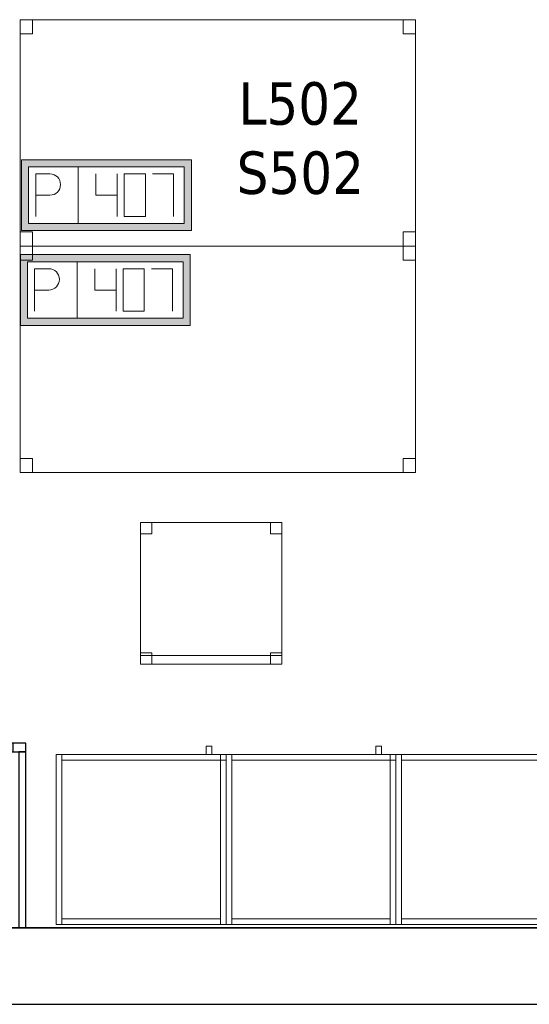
# Model space of a CAD drawing. Header units: metres. Extents: x 397.7 to 427.5, y 12.7 to 28.4.
# Tile 15 of 122: x 407.3 to 409.1, y 12.8 to 16.3. Entities that reach past the tile are written whole.
import ezdxf

# ---------------------------------------------------------------- set-up
doc = ezdxf.new("R2010")
doc.units = ezdxf.units.M
doc.layers.add('01_SUELOS', color=7, linetype='Continuous', lineweight=25, true_color=0x007f00)
for name, color, linetype, lineweight in [('02_MOBILIARIO', 7, 'Continuous', 18), ('A-DETL-____-MBND', 7, 'Continuous', 18), ('A-WALL-____-MCUT', 7, 'Continuous', 25), ('A-WALL-____-OTLN', 7, 'Continuous', 25), ('E-ELEC-FIXT-IDEN', 7, 'Continuous', 30)]:
    doc.layers.add(name, color=color, linetype=linetype, lineweight=lineweight)
doc.styles.add('Tahoma_3', font='tahoma.ttf', dxfattribs={"height": 0.15})

# ---------------------------------------------------------------- blocks, each defined once
blk = doc.blocks.new('Family - Mur P5-151247-08_ELEC_P5')
at = {"layer": 'A-WALL-____-MCUT', "color": 253, "true_color": 0xaaaaaa}
for p, q in [((25.4725, 0.27), (0.0535, 0.27)), ((0, 0), (25.4166, 0))]:
    blk.add_line(p, q, dxfattribs=at)
at = {"layer": 'A-WALL-____-OTLN', "color": 253, "true_color": 0xaaaaaa}
for p, q in [((25.4725, 0.27), (0.0535, 0.27)), ((0, 0), (25.4166, 0))]:
    blk.add_line(p, q, dxfattribs=at)
at = {"layer": 'A-WALL-____-OTLN', "color": 253, "lineweight": 18, "true_color": 0xaaaaaa}
blk.add_line((0, 0), (25.4166, 0), dxfattribs=at)
blk = doc.blocks.new('Family - Armai 60x60x60_P5-151291-08_ELEC_P5')
at = {"layer": 'A-DETL-____-MBND', "color": 253, "true_color": 0xaaaaaa}
for p, q in [((0.53, 0.6), (0.53, 0.63)), ((0.53, 0.63), (0.53, 0.6)), ((0.53, 0.63), (0.55, 0.63)), ((0.55, 0.63), (0.53, 0.63)), ((0.55, 0.63), (0.55, 0.6)), ((0.55, 0.63), (0.55, 0.6)), ((0, 0.6), (0.6, 0.6)), ((0.6, 0.6), (0, 0.6)), ((0, 0), (0, 0.6)), ((0, 0.6), (0, 0)), ((0, 0.6), (0.02, 0.6)), ((0.02, 0.6), (0, 0.6)), ((0, 0), (0, 0.6)), ((0, 0.6), (0, 0)), ((0, 0.6), (0.6, 0.6)), ((0.6, 0.6), (0, 0.6)), ((0, 0), (0, 0.6)), ((0, 0.6), (0, 0)), ((0.02, 0.6), (0.02, 0)), ((0.02, 0), (0.02, 0.6)), ((0.02, 0.58), (0.02, 0.6)), ((0.02, 0.6), (0.02, 0.58)), ((0.02, 0.6), (0.58, 0.6)), ((0.58, 0.6), (0.02, 0.6)), ((0.55, 0.6), (0.53, 0.6)), ((0.53, 0.6), (0.55, 0.6)), ((0.58, 0.6), (0.6, 0.6)), ((0.6, 0.6), (0.58, 0.6)), ((0.58, 0), (0.58, 0.6)), ((0.58, 0.6), (0.58, 0)), ((0.58, 0.58), (0.58, 0.6)), ((0.58, 0.6), (0.6, 0.6)), ((0.58, 0.58), (0.58, 0.6)), ((0.6, 0.6), (0.58, 0.6)), ((0.58, 0.6), (0.58, 0.58)), ((0.58, 0.6), (0.58, 0.58)), ((0.6, 0.6), (0.6, 0)), ((0.6, 0), (0.6, 0.6)), ((0.6, 0.58), (0.6, 0.6)), ((0.6, 0.6), (0.6, 0.58)), ((0.6, 0.6), (0.6, 0)), ((0.6, 0), (0.6, 0.6)), ((0.6, 0.6), (0.6, 0)), ((0.6, 0), (0.6, 0.6)), ((0.58, 0.58), (0.02, 0.58)), ((0.02, 0.58), (0.58, 0.58)), ((0.6, 0.58), (0.58, 0.58)), ((0.58, 0.58), (0.6, 0.58)), ((0.6, 0), (0, 0)), ((0, 0), (0.6, 0)), ((0.02, 0), (0, 0)), ((0.02, 0), (0, 0)), ((0.6, 0), (0, 0)), ((0, 0), (0.6, 0)), ((0.02, 0), (0.02, 0.02)), ((0.02, 0.02), (0.02, 0)), ((0.02, 0.02), (0.58, 0.02)), ((0.58, 0.02), (0.02, 0.02)), ((0.58, 0), (0.02, 0)), ((0.02, 0), (0.58, 0)), ((0.58, 0.02), (0.58, 0)), ((0.58, 0.02), (0.58, 0)), ((0.6, 0), (0.58, 0)), ((0.6, 0), (0.58, 0))]:
    blk.add_line(p, q, dxfattribs=at)
blk = doc.blocks.new('Family - Armai 60x60x60_P5-151338-08_ELEC_P5')
at = {"layer": 'A-DETL-____-MBND', "color": 253, "true_color": 0xaaaaaa}
for p, q in [((0.53, 0.6), (0.53, 0.63)), ((0.53, 0.63), (0.53, 0.6)), ((0.53, 0.63), (0.55, 0.63)), ((0.55, 0.63), (0.53, 0.63)), ((0.55, 0.63), (0.55, 0.6)), ((0.55, 0.63), (0.55, 0.6)), ((0, 0.6), (0.6, 0.6)), ((0.6, 0.6), (0, 0.6)), ((0, 0), (0, 0.6)), ((0, 0.6), (0, 0)), ((0, 0.6), (0.6, 0.6)), ((0.6, 0.6), (0, 0.6)), ((0, 0), (0, 0.6)), ((0, 0.6), (0, 0)), ((0, 0.6), (0.02, 0.6)), ((0.02, 0.6), (0, 0.6)), ((0, 0), (0, 0.6)), ((0, 0.6), (0, 0)), ((0.02, 0.58), (0.02, 0.6)), ((0.02, 0.6), (0.02, 0.58)), ((0.02, 0.6), (0.58, 0.6)), ((0.58, 0.6), (0.02, 0.6)), ((0.02, 0.6), (0.02, 0)), ((0.02, 0), (0.02, 0.6)), ((0.55, 0.6), (0.53, 0.6)), ((0.53, 0.6), (0.55, 0.6)), ((0.58, 0.6), (0.6, 0.6)), ((0.6, 0.6), (0.58, 0.6)), ((0.58, 0), (0.58, 0.6)), ((0.58, 0.6), (0.58, 0)), ((0.58, 0.6), (0.58, 0.58)), ((0.58, 0.6), (0.58, 0.58)), ((0.58, 0.58), (0.58, 0.6)), ((0.58, 0.6), (0.6, 0.6)), ((0.58, 0.58), (0.58, 0.6)), ((0.6, 0.6), (0.58, 0.6)), ((0.6, 0.6), (0.6, 0)), ((0.6, 0), (0.6, 0.6)), ((0.6, 0.6), (0.6, 0)), ((0.6, 0), (0.6, 0.6)), ((0.6, 0.6), (0.6, 0)), ((0.6, 0), (0.6, 0.6)), ((0.6, 0.58), (0.6, 0.6)), ((0.6, 0.6), (0.6, 0.58)), ((0.58, 0.58), (0.02, 0.58)), ((0.02, 0.58), (0.58, 0.58)), ((0.6, 0.58), (0.58, 0.58)), ((0.58, 0.58), (0.6, 0.58)), ((0.6, 0), (0, 0)), ((0, 0), (0.6, 0)), ((0.6, 0), (0, 0)), ((0, 0), (0.6, 0)), ((0.02, 0), (0, 0)), ((0.02, 0), (0, 0)), ((0.02, 0), (0.02, 0.02)), ((0.02, 0.02), (0.02, 0)), ((0.02, 0.02), (0.58, 0.02)), ((0.58, 0.02), (0.02, 0.02)), ((0.58, 0), (0.02, 0)), ((0.02, 0), (0.58, 0)), ((0.58, 0.02), (0.58, 0)), ((0.58, 0.02), (0.58, 0)), ((0.6, 0), (0.58, 0)), ((0.6, 0), (0.58, 0))]:
    blk.add_line(p, q, dxfattribs=at)
blk = doc.blocks.new('Family - Evans PA-151382-08_ELEC_P5')
at = {"layer": 'A-WALL-____-MCUT', "color": 253, "true_color": 0xaaaaaa}
for p, q in [((0.0453, 0.03), (0, 0.03)), ((0, 0.03), (0, 0)), ((0, 0), (0.0453, 0)), ((0.0453, 0), (0.0453, 0.03)), ((0.4872, 0.03), (0.4872, 0)), ((0.4878, 0.03), (0.4872, 0.03)), ((0.4872, 0), (0.4878, 0)), ((0.4878, 0), (0.4878, 0.03)), ((1.3105, 0.03), (1.3105, 0)), ((1.3123, 0.03), (1.3105, 0.03)), ((1.3105, 0), (1.3123, 0)), ((1.3123, 0), (1.3123, 0.03))]:
    blk.add_line(p, q, dxfattribs=at)
at = {"layer": 'A-WALL-____-OTLN', "color": 253, "true_color": 0xaaaaaa}
for p, q in [((1.3123, 0.03), (0, 0.03)), ((0, 0.03), (0, 0)), ((0, 0), (1.3123, 0)), ((0.0453, 0), (0.0453, 0.03)), ((0.4872, 0.03), (0.0453, 0.03)), ((0.0453, 0), (0.4872, 0)), ((0.4872, 0), (0.4872, 0.03)), ((0.4878, 0), (0.4878, 0.03)), ((1.3105, 0.03), (0.4878, 0.03)), ((0.4878, 0), (1.3105, 0)), ((1.3105, 0), (1.3105, 0.03)), ((1.3123, 0), (1.3123, 0.03))]:
    blk.add_line(p, q, dxfattribs=at)
at = {"layer": 'A-WALL-____-OTLN', "color": 253, "lineweight": 18, "true_color": 0xaaaaaa}
blk.add_line((0, 0), (1.3123, 0), dxfattribs=at)
blk = doc.blocks.new('Family - Armai 60x60x60_P5-151404-08_ELEC_P5')
at = {"layer": 'A-DETL-____-MBND', "color": 253, "true_color": 0xaaaaaa}
for p, q in [((0.53, 0.6), (0.53, 0.63)), ((0.53, 0.63), (0.53, 0.6)), ((0.53, 0.63), (0.55, 0.63)), ((0.55, 0.63), (0.53, 0.63)), ((0.55, 0.63), (0.55, 0.6)), ((0.55, 0.63), (0.55, 0.6)), ((0, 0.6), (0.6, 0.6)), ((0.6, 0.6), (0, 0.6)), ((0, 0), (0, 0.6)), ((0, 0.6), (0, 0)), ((0, 0.6), (0.6, 0.6)), ((0.6, 0.6), (0, 0.6)), ((0, 0), (0, 0.6)), ((0, 0.6), (0, 0)), ((0, 0.6), (0.02, 0.6)), ((0.02, 0.6), (0, 0.6)), ((0, 0), (0, 0.6)), ((0, 0.6), (0, 0)), ((0.02, 0.58), (0.02, 0.6)), ((0.02, 0.6), (0.02, 0.58)), ((0.02, 0.6), (0.58, 0.6)), ((0.58, 0.6), (0.02, 0.6)), ((0.02, 0.6), (0.02, 0)), ((0.02, 0), (0.02, 0.6)), ((0.55, 0.6), (0.53, 0.6)), ((0.53, 0.6), (0.55, 0.6)), ((0.58, 0.6), (0.6, 0.6)), ((0.6, 0.6), (0.58, 0.6)), ((0.58, 0), (0.58, 0.6)), ((0.58, 0.6), (0.58, 0)), ((0.58, 0.58), (0.58, 0.6)), ((0.58, 0.6), (0.6, 0.6)), ((0.58, 0.58), (0.58, 0.6)), ((0.6, 0.6), (0.58, 0.6)), ((0.58, 0.6), (0.58, 0.58)), ((0.58, 0.6), (0.58, 0.58)), ((0.6, 0.6), (0.6, 0)), ((0.6, 0), (0.6, 0.6)), ((0.6, 0.58), (0.6, 0.6)), ((0.6, 0.6), (0.6, 0.58)), ((0.6, 0.6), (0.6, 0)), ((0.6, 0), (0.6, 0.6)), ((0.6, 0.6), (0.6, 0)), ((0.6, 0), (0.6, 0.6)), ((0.58, 0.58), (0.02, 0.58)), ((0.02, 0.58), (0.58, 0.58)), ((0.6, 0.58), (0.58, 0.58)), ((0.58, 0.58), (0.6, 0.58)), ((0.6, 0), (0, 0)), ((0, 0), (0.6, 0)), ((0.6, 0), (0, 0)), ((0, 0), (0.6, 0)), ((0.02, 0), (0, 0)), ((0.02, 0), (0, 0)), ((0.02, 0), (0.02, 0.02)), ((0.02, 0.02), (0.02, 0)), ((0.02, 0.02), (0.58, 0.02)), ((0.58, 0.02), (0.02, 0.02)), ((0.58, 0), (0.02, 0)), ((0.02, 0), (0.58, 0)), ((0.58, 0.02), (0.58, 0)), ((0.58, 0.02), (0.58, 0)), ((0.6, 0), (0.58, 0)), ((0.6, 0), (0.58, 0))]:
    blk.add_line(p, q, dxfattribs=at)
blk = doc.blocks.new('Family - Taula 140X80_P5-151465-08_ELEC_P5')
at = {"layer": 'A-DETL-____-MBND', "color": 253, "true_color": 0xaaaaaa}
for p, q in [((0, 0.8001), (0.0437, 0.8001)), ((0, 0.7501), (0, 0.8001)), ((0.0437, 0.8001), (0, 0.8001)), ((0, 0.8001), (0, 0.7501)), ((0, 0.8001), (1.3973, 0.8001)), ((0, 0), (0, 0.8001)), ((1.3973, 0.8001), (0, 0.8001)), ((0, 0.8001), (0, 0)), ((0.0437, 0.8001), (0.0437, 0.7501)), ((0.0437, 0.7501), (0.0437, 0.8001)), ((1.3536, 0.8001), (1.3973, 0.8001)), ((1.3536, 0.7501), (1.3536, 0.8001)), ((1.3973, 0.8001), (1.3536, 0.8001)), ((1.3536, 0.8001), (1.3536, 0.7501)), ((1.3973, 0.8001), (1.3973, 0)), ((1.3973, 0), (1.3973, 0.8001)), ((1.3973, 0.8001), (1.3973, 0.7501)), ((1.3973, 0.7501), (1.3973, 0.8001)), ((0.0437, 0.7501), (0, 0.7501)), ((0, 0.7501), (0.0437, 0.7501)), ((1.3973, 0.7501), (1.3536, 0.7501)), ((1.3536, 0.7501), (1.3973, 0.7501)), ((0, 0.05), (0.0437, 0.05)), ((0, 0), (0, 0.05)), ((0.0437, 0.05), (0, 0.05)), ((0, 0.05), (0, 0)), ((0.0437, 0.05), (0.0437, 0)), ((0.0437, 0), (0.0437, 0.05)), ((1.3536, 0.05), (1.3973, 0.05)), ((1.3536, 0), (1.3536, 0.05)), ((1.3973, 0.05), (1.3536, 0.05)), ((1.3536, 0.05), (1.3536, 0)), ((1.3973, 0.05), (1.3973, 0)), ((1.3973, 0), (1.3973, 0.05)), ((0, 0), (1.3973, 0)), ((0.0437, 0), (0, 0)), ((0, 0), (0.0437, 0)), ((1.3973, 0), (1.3536, 0)), ((1.3536, 0), (1.3973, 0)), ((1.3973, 0), (0, 0))]:
    blk.add_line(p, q, dxfattribs=at)
blk = doc.blocks.new('Family - Taula 140X80_P5-151469-08_ELEC_P5')
at = {"layer": 'A-DETL-____-MBND', "color": 253, "true_color": 0xaaaaaa}
for p, q in [((0, 0.7501), (0, 0.8001)), ((0, 0.8001), (0.0437, 0.8001)), ((0.0437, 0.8001), (0, 0.8001)), ((0, 0.8001), (0, 0.7501)), ((0, 0), (0, 0.8001)), ((0, 0.8001), (1.3973, 0.8001)), ((1.3973, 0.8001), (0, 0.8001)), ((0, 0.8001), (0, 0)), ((0.0437, 0.8001), (0.0437, 0.7501)), ((0.0437, 0.7501), (0.0437, 0.8001)), ((1.3536, 0.7501), (1.3536, 0.8001)), ((1.3536, 0.8001), (1.3973, 0.8001)), ((1.3973, 0.8001), (1.3536, 0.8001)), ((1.3536, 0.8001), (1.3536, 0.7501)), ((1.3973, 0.8001), (1.3973, 0.7501)), ((1.3973, 0.7501), (1.3973, 0.8001)), ((1.3973, 0.8001), (1.3973, 0)), ((1.3973, 0), (1.3973, 0.8001)), ((0.0437, 0.7501), (0, 0.7501)), ((0, 0.7501), (0.0437, 0.7501)), ((1.3973, 0.7501), (1.3536, 0.7501)), ((1.3536, 0.7501), (1.3973, 0.7501)), ((0, 0), (0, 0.05)), ((0, 0.05), (0.0437, 0.05)), ((0.0437, 0.05), (0, 0.05)), ((0, 0.05), (0, 0)), ((0.0437, 0.05), (0.0437, 0)), ((0.0437, 0), (0.0437, 0.05)), ((1.3536, 0), (1.3536, 0.05)), ((1.3536, 0.05), (1.3973, 0.05)), ((1.3973, 0.05), (1.3536, 0.05)), ((1.3536, 0.05), (1.3536, 0)), ((1.3973, 0.05), (1.3973, 0)), ((1.3973, 0), (1.3973, 0.05)), ((1.3973, 0), (0, 0)), ((0, 0), (1.3973, 0)), ((0.0437, 0), (0, 0)), ((0, 0), (0.0437, 0)), ((1.3973, 0), (1.3536, 0)), ((1.3536, 0), (1.3973, 0))]:
    blk.add_line(p, q, dxfattribs=at)
blk = doc.blocks.new('Family - Armai 60x60x60_P5-151565-08_ELEC_P5')
at = {"layer": 'A-DETL-____-MBND', "color": 253, "true_color": 0xaaaaaa}
for p, q in [((0.53, 0.6), (0.53, 0.63)), ((0.53, 0.63), (0.53, 0.6)), ((0.53, 0.63), (0.55, 0.63)), ((0.55, 0.63), (0.53, 0.63)), ((0.55, 0.63), (0.55, 0.6)), ((0.55, 0.63), (0.55, 0.6)), ((0, 0.6), (0.6, 0.6)), ((0.6, 0.6), (0, 0.6)), ((0, 0), (0, 0.6)), ((0, 0.6), (0, 0)), ((0, 0.6), (0.02, 0.6)), ((0.02, 0.6), (0, 0.6)), ((0, 0), (0, 0.6)), ((0, 0.6), (0, 0)), ((0, 0.6), (0.6, 0.6)), ((0.6, 0.6), (0, 0.6)), ((0, 0), (0, 0.6)), ((0, 0.6), (0, 0)), ((0.02, 0.58), (0.02, 0.6)), ((0.02, 0.6), (0.02, 0.58)), ((0.02, 0.6), (0.58, 0.6)), ((0.58, 0.6), (0.02, 0.6)), ((0.02, 0.6), (0.02, 0)), ((0.02, 0), (0.02, 0.6)), ((0.55, 0.6), (0.53, 0.6)), ((0.53, 0.6), (0.55, 0.6)), ((0.58, 0.58), (0.58, 0.6)), ((0.58, 0.6), (0.6, 0.6)), ((0.58, 0.58), (0.58, 0.6)), ((0.6, 0.6), (0.58, 0.6)), ((0.58, 0.6), (0.6, 0.6)), ((0.6, 0.6), (0.58, 0.6)), ((0.58, 0), (0.58, 0.6)), ((0.58, 0.6), (0.58, 0)), ((0.58, 0.6), (0.58, 0.58)), ((0.58, 0.6), (0.58, 0.58)), ((0.6, 0.6), (0.6, 0)), ((0.6, 0), (0.6, 0.6)), ((0.6, 0.58), (0.6, 0.6)), ((0.6, 0.6), (0.6, 0.58)), ((0.6, 0.6), (0.6, 0)), ((0.6, 0), (0.6, 0.6)), ((0.6, 0.6), (0.6, 0)), ((0.6, 0), (0.6, 0.6)), ((0.58, 0.58), (0.02, 0.58)), ((0.02, 0.58), (0.58, 0.58)), ((0.6, 0.58), (0.58, 0.58)), ((0.58, 0.58), (0.6, 0.58)), ((0.6, 0), (0, 0)), ((0, 0), (0.6, 0)), ((0.02, 0), (0, 0)), ((0.02, 0), (0, 0)), ((0.6, 0), (0, 0)), ((0, 0), (0.6, 0)), ((0.02, 0), (0.02, 0.02)), ((0.02, 0.02), (0.02, 0)), ((0.02, 0.02), (0.58, 0.02)), ((0.58, 0.02), (0.02, 0.02)), ((0.58, 0), (0.02, 0)), ((0.02, 0), (0.58, 0)), ((0.58, 0.02), (0.58, 0)), ((0.58, 0.02), (0.58, 0)), ((0.6, 0), (0.58, 0)), ((0.6, 0), (0.58, 0))]:
    blk.add_line(p, q, dxfattribs=at)
blk = doc.blocks.new('Family - Evans PA-151620-08_ELEC_P5')
at = {"layer": 'A-WALL-____-MCUT', "color": 253, "true_color": 0xaaaaaa}
for p, q in [((0.6225, 0.025), (0, 0.025)), ((0, 0.025), (0, 0)), ((0, 0), (0.6225, 0)), ((0.6225, 0), (0.6225, 0.025))]:
    blk.add_line(p, q, dxfattribs=at)
at = {"layer": 'A-WALL-____-OTLN', "color": 253, "true_color": 0xaaaaaa}
for p, q in [((0.6225, 0.025), (0, 0.025)), ((0, 0.025), (0, 0)), ((0, 0), (0.6225, 0)), ((0.6225, 0), (0.6225, 0.025))]:
    blk.add_line(p, q, dxfattribs=at)
at = {"layer": 'A-WALL-____-OTLN', "color": 253, "lineweight": 18, "true_color": 0xaaaaaa}
blk.add_line((0, 0), (0.6225, 0), dxfattribs=at)
blk = doc.blocks.new('Family - Paviment P5-151720-08_ELEC_P5')
at = {"layer": '01_SUELOS', "color": 9, "true_color": 0xaad4aa}
for p, q in [((0, 0), (25.4182, 0)), ((25.4182, 0), (0, 0))]:
    blk.add_line(p, q, dxfattribs=at)
blk = doc.blocks.new('Family - Cadira d_Oficina_P5-151729-08_ELEC_P5')
at = {"layer": 'A-DETL-____-MBND', "color": 253, "true_color": 0xaaaaaa}
for p, q in [((0, 0.5), (0.04, 0.5)), ((0, 0.46), (0, 0.5)), ((0.04, 0.5), (0, 0.5)), ((0, 0.5), (0, 0.46)), ((0, 0), (0, 0.5)), ((0, 0.5), (0.5, 0.5)), ((0, 0.5), (0, 0)), ((0.5, 0.5), (0, 0.5)), ((0.04, 0.5), (0.04, 0.46)), ((0.04, 0.46), (0.04, 0.5)), ((0.46, 0.5), (0.5, 0.5)), ((0.46, 0.46), (0.46, 0.5)), ((0.5, 0.5), (0.46, 0.5)), ((0.46, 0.5), (0.46, 0.46)), ((0.5, 0.5), (0.5, 0.46)), ((0.5, 0.46), (0.5, 0.5)), ((0.5, 0.5), (0.5, 0)), ((0.5, 0), (0.5, 0.5)), ((0.04, 0.46), (0, 0.46)), ((0, 0.46), (0.04, 0.46)), ((0.5, 0.46), (0.46, 0.46)), ((0.46, 0.46), (0.5, 0.46)), ((0, 0.04), (0.04, 0.04)), ((0, 0), (0, 0.04)), ((0.04, 0.04), (0, 0.04)), ((0, 0.04), (0, 0)), ((0.04, 0.04), (0.04, 0)), ((0.04, 0), (0.04, 0.04)), ((0.46, 0.04), (0.5, 0.04)), ((0.46, 0), (0.46, 0.04)), ((0.5, 0.04), (0.46, 0.04)), ((0.46, 0.04), (0.46, 0)), ((0.5, 0.04), (0.5, 0)), ((0.5, 0), (0.5, 0.04)), ((0, 0.03), (0.5, 0.03)), ((0, 0), (0, 0.03)), ((0.5, 0.03), (0, 0.03)), ((0, 0.03), (0, 0)), ((0.04, 0), (0, 0)), ((0, 0), (0.04, 0)), ((0.5, 0), (0, 0)), ((0, 0), (0.5, 0)), ((0.5, 0), (0, 0)), ((0, 0), (0.5, 0)), ((0.46, 0), (0.5, 0)), ((0.5, 0.03), (0.5, 0)), ((0.5, 0), (0.5, 0.03)), ((0.5, 0), (0.46, 0))]:
    blk.add_line(p, q, dxfattribs=at)
blk = doc.blocks.new('Family - Armai 60x60x60_P5-151754-08_ELEC_P5')
at = {"layer": 'A-DETL-____-MBND', "color": 253, "true_color": 0xaaaaaa}
for p, q in [((0.53, 0.6), (0.53, 0.63)), ((0.53, 0.63), (0.53, 0.6)), ((0.53, 0.63), (0.55, 0.63)), ((0.55, 0.63), (0.53, 0.63)), ((0.55, 0.63), (0.55, 0.6)), ((0.55, 0.63), (0.55, 0.6)), ((0, 0.6), (0.6, 0.6)), ((0.6, 0.6), (0, 0.6)), ((0, 0), (0, 0.6)), ((0, 0.6), (0, 0)), ((0, 0.6), (0.02, 0.6)), ((0.02, 0.6), (0, 0.6)), ((0, 0), (0, 0.6)), ((0, 0.6), (0, 0)), ((0, 0.6), (0.6, 0.6)), ((0.6, 0.6), (0, 0.6)), ((0, 0), (0, 0.6)), ((0, 0.6), (0, 0)), ((0.02, 0.58), (0.02, 0.6)), ((0.02, 0.6), (0.02, 0.58)), ((0.02, 0.6), (0.58, 0.6)), ((0.58, 0.6), (0.02, 0.6)), ((0.02, 0.6), (0.02, 0)), ((0.02, 0), (0.02, 0.6)), ((0.55, 0.6), (0.53, 0.6)), ((0.53, 0.6), (0.55, 0.6)), ((0.58, 0.6), (0.6, 0.6)), ((0.6, 0.6), (0.58, 0.6)), ((0.58, 0), (0.58, 0.6)), ((0.58, 0.6), (0.58, 0)), ((0.58, 0.6), (0.58, 0.58)), ((0.58, 0.6), (0.58, 0.58)), ((0.58, 0.58), (0.58, 0.6)), ((0.58, 0.6), (0.6, 0.6)), ((0.58, 0.58), (0.58, 0.6)), ((0.6, 0.6), (0.58, 0.6)), ((0.6, 0.6), (0.6, 0)), ((0.6, 0), (0.6, 0.6)), ((0.6, 0.6), (0.6, 0)), ((0.6, 0), (0.6, 0.6)), ((0.6, 0.58), (0.6, 0.6)), ((0.6, 0.6), (0.6, 0.58)), ((0.6, 0.6), (0.6, 0)), ((0.6, 0), (0.6, 0.6)), ((0.58, 0.58), (0.02, 0.58)), ((0.02, 0.58), (0.58, 0.58)), ((0.6, 0.58), (0.58, 0.58)), ((0.58, 0.58), (0.6, 0.58)), ((0.6, 0), (0, 0)), ((0, 0), (0.6, 0)), ((0.02, 0), (0, 0)), ((0.02, 0), (0, 0)), ((0.6, 0), (0, 0)), ((0, 0), (0.6, 0)), ((0.02, 0), (0.02, 0.02)), ((0.02, 0.02), (0.02, 0)), ((0.02, 0.02), (0.58, 0.02)), ((0.58, 0.02), (0.02, 0.02)), ((0.58, 0), (0.02, 0)), ((0.02, 0), (0.58, 0)), ((0.58, 0.02), (0.58, 0)), ((0.58, 0.02), (0.58, 0)), ((0.6, 0), (0.58, 0)), ((0.6, 0), (0.58, 0))]:
    blk.add_line(p, q, dxfattribs=at)
blk = doc.blocks.new('Family - Armai 60x60x60_P5-151899-08_ELEC_P5')
at = {"layer": 'A-DETL-____-MBND', "color": 253, "true_color": 0xaaaaaa}
for p, q in [((0.53, 0.6), (0.53, 0.63)), ((0.53, 0.63), (0.53, 0.6)), ((0.53, 0.63), (0.55, 0.63)), ((0.55, 0.63), (0.53, 0.63)), ((0.55, 0.63), (0.55, 0.6)), ((0.55, 0.63), (0.55, 0.6)), ((0, 0.6), (0.02, 0.6)), ((0.02, 0.6), (0, 0.6)), ((0, 0), (0, 0.6)), ((0, 0.6), (0, 0)), ((0, 0.6), (0.6, 0.6)), ((0.6, 0.6), (0, 0.6)), ((0, 0), (0, 0.6)), ((0, 0.6), (0, 0)), ((0, 0.6), (0.6, 0.6)), ((0.6, 0.6), (0, 0.6)), ((0, 0), (0, 0.6)), ((0, 0.6), (0, 0)), ((0.02, 0.6), (0.02, 0)), ((0.02, 0), (0.02, 0.6)), ((0.02, 0.58), (0.02, 0.6)), ((0.02, 0.6), (0.02, 0.58)), ((0.02, 0.6), (0.58, 0.6)), ((0.58, 0.6), (0.02, 0.6)), ((0.55, 0.6), (0.53, 0.6)), ((0.53, 0.6), (0.55, 0.6)), ((0.58, 0.58), (0.58, 0.6)), ((0.58, 0.6), (0.6, 0.6)), ((0.58, 0.58), (0.58, 0.6)), ((0.6, 0.6), (0.58, 0.6)), ((0.58, 0.6), (0.58, 0.58)), ((0.58, 0.6), (0.58, 0.58)), ((0.58, 0.6), (0.6, 0.6)), ((0.6, 0.6), (0.58, 0.6)), ((0.58, 0), (0.58, 0.6)), ((0.58, 0.6), (0.58, 0)), ((0.6, 0.58), (0.6, 0.6)), ((0.6, 0.6), (0.6, 0.58)), ((0.6, 0.6), (0.6, 0)), ((0.6, 0), (0.6, 0.6)), ((0.6, 0.6), (0.6, 0)), ((0.6, 0), (0.6, 0.6)), ((0.6, 0.6), (0.6, 0)), ((0.6, 0), (0.6, 0.6)), ((0.58, 0.58), (0.02, 0.58)), ((0.02, 0.58), (0.58, 0.58)), ((0.6, 0.58), (0.58, 0.58)), ((0.58, 0.58), (0.6, 0.58)), ((0.02, 0), (0, 0)), ((0.02, 0), (0, 0)), ((0.6, 0), (0, 0)), ((0, 0), (0.6, 0)), ((0.6, 0), (0, 0)), ((0, 0), (0.6, 0)), ((0.02, 0), (0.02, 0.02)), ((0.02, 0.02), (0.02, 0)), ((0.02, 0.02), (0.58, 0.02)), ((0.58, 0.02), (0.02, 0.02)), ((0.58, 0), (0.02, 0)), ((0.02, 0), (0.58, 0)), ((0.58, 0.02), (0.58, 0)), ((0.58, 0.02), (0.58, 0)), ((0.6, 0), (0.58, 0)), ((0.6, 0), (0.58, 0))]:
    blk.add_line(p, q, dxfattribs=at)
blk = doc.blocks.new('LONDR55-XX_ZZ-ARQ-CAA-M3D-Londres55_ifc-1-08_ELEC_P5')
at = {"layer": '01_SUELOS', "color": 253, "lineweight": 18, "true_color": 0xaaaaaa}
blk.add_blockref('Family - Paviment P5-151720-08_ELEC_P5', (398.2952, 13.1106), dxfattribs=at)
at = {"layer": '02_MOBILIARIO', "color": 253, "lineweight": 18, "true_color": 0xaaaaaa}
for name, p in [('Family - Taula 140X80_P5-151465-08_ELEC_P5', (407.342, 15.5193)), ('Family - Taula 140X80_P5-151469-08_ELEC_P5', (407.342, 14.7192)), ('Family - Cadira d_Oficina_P5-151729-08_ELEC_P5', (407.767, 14.0426)), ('Family - Armai 60x60x60_P5-151291-08_ELEC_P5', (407.4693, 13.1231)), ('Family - Armai 60x60x60_P5-151899-08_ELEC_P5', (407.4693, 13.1231)), ('Family - Armai 60x60x60_P5-151338-08_ELEC_P5', (408.0693, 13.1231)), ('Family - Armai 60x60x60_P5-151754-08_ELEC_P5', (408.0693, 13.1231)), ('Family - Armai 60x60x60_P5-151404-08_ELEC_P5', (408.6693, 13.1231)), ('Family - Armai 60x60x60_P5-151565-08_ELEC_P5', (408.6693, 13.1231))]:
    blk.add_blockref(name, p, dxfattribs=at)
at = {"layer": 'A-WALL-____-OTLN', "color": 253, "lineweight": 18, "true_color": 0xaaaaaa}
for name, p, rotation in [('Family - Evans PA-151382-08_ELEC_P5', (407.3616, 13.7631), 180), ('Family - Evans PA-151620-08_ELEC_P5', (407.3616, 13.1106), 90)]:
    blk.add_blockref(name, p, dxfattribs=dict(at, rotation=rotation))
blk.add_blockref('Family - Mur P5-151247-08_ELEC_P5', (398.2417, 12.8406), dxfattribs=at)
blk = doc.blocks.new('ZYR_05_02_05 PT 4COL Terra - 07 PT Terra _4SC-2SAI-2VD_-903861-08_ELEC_P5')
at = {"layer": 'A-DETL-____-MBND', "true_color": 0x3c0aff}
h = blk.add_hatch(color=180, dxfattribs=at)
h.paths.add_polyline_path([(-0.102, -0.125), (0.498, -0.125), (0.498, 0.125), (-0.102, 0.125)])
h.paths.add_polyline_path([(-0.077, -0.1), (-0.077, 0.1), (0.473, 0.1), (0.473, -0.1)])
at = {"layer": 'A-DETL-____-MBND', "color": 180, "true_color": 0x3c0aff}
for p, q in [((0.498, 0.125), (-0.102, 0.125)), ((-0.102, 0.125), (-0.102, -0.125)), ((-0.102, 0.125), (0.498, 0.125)), ((-0.102, 0.125), (-0.102, -0.125)), ((0.498, -0.125), (0.498, 0.125)), ((0.498, 0.125), (0.498, -0.125)), ((-0.077, -0.1), (-0.077, 0.1)), ((-0.077, 0.1), (0.473, 0.1)), ((-0.077, 0.1), (0.473, 0.1)), ((-0.077, -0.1), (-0.077, 0.1)), ((-0.052, 0.075), (-0.002, 0.0754)), ((-0.052, 0.075), (-0.052, -0.075)), ((0.098, 0.1), (0.098, -0.1)), ((0.1605, 0.075), (0.1605, 0)), ((0.2355, 0.075), (0.2355, -0.075)), ((0.3355, 0.075), (0.2605, 0.075)), ((0.2605, 0.075), (0.2605, -0.075)), ((0.3355, -0.075), (0.3355, 0.075)), ((0.3605, 0.075), (0.4355, 0.075)), ((0.4355, 0.075), (0.4355, -0.075)), ((0.473, 0.1), (0.473, -0.1)), ((0.473, 0.1), (0.473, -0.1)), ((-0.052, 0), (-0.002, 0)), ((0.1605, 0), (0.2355, 0)), ((0.473, -0.1), (-0.077, -0.1)), ((0.473, -0.1), (-0.077, -0.1)), ((0.2605, -0.075), (0.3355, -0.075)), ((-0.102, -0.125), (0.498, -0.125)), ((0.498, -0.125), (-0.102, -0.125))]:
    blk.add_line(p, q, dxfattribs=at)
blk.add_arc((-0.002, 0.0377), 0.0377, 270, 90, dxfattribs=at)
blk = doc.blocks.new('ZYR_05_02_05 PT 4COL Terra - 07 PT Terra _4SC-2SAI-2VD_-903862-08_ELEC_P5')
at = {"layer": 'A-DETL-____-MBND', "true_color": 0x3c0aff}
h = blk.add_hatch(color=180, dxfattribs=at)
h.paths.add_polyline_path([(-0.0982, -0.125), (0.5018, -0.125), (0.5018, 0.125), (-0.0982, 0.125)])
h.paths.add_polyline_path([(-0.0732, -0.1), (-0.0732, 0.1), (0.4768, 0.1), (0.4768, -0.1)])
at = {"layer": 'A-DETL-____-MBND', "color": 180, "true_color": 0x3c0aff}
for p, q in [((0.5018, 0.125), (-0.0982, 0.125)), ((-0.0982, 0.125), (-0.0982, -0.125)), ((-0.0982, 0.125), (0.5018, 0.125)), ((-0.0982, 0.125), (-0.0982, -0.125)), ((0.5018, -0.125), (0.5018, 0.125)), ((0.5018, 0.125), (0.5018, -0.125)), ((-0.0732, -0.1), (-0.0732, 0.1)), ((-0.0732, 0.1), (0.4768, 0.1)), ((-0.0732, 0.1), (0.4768, 0.1)), ((-0.0732, -0.1), (-0.0732, 0.1)), ((-0.0482, 0.075), (0.0018, 0.0754)), ((-0.0482, 0.075), (-0.0482, -0.075)), ((0.1018, 0.1), (0.1018, -0.1)), ((0.1643, 0.075), (0.1643, 0)), ((0.2393, 0.075), (0.2393, -0.075)), ((0.3393, 0.075), (0.2643, 0.075)), ((0.2643, 0.075), (0.2643, -0.075)), ((0.3393, -0.075), (0.3393, 0.075)), ((0.3643, 0.075), (0.4393, 0.075)), ((0.4393, 0.075), (0.4393, -0.075)), ((0.4768, 0.1), (0.4768, -0.1)), ((0.4768, 0.1), (0.4768, -0.1)), ((-0.0482, 0), (0.0018, 0)), ((0.1643, 0), (0.2393, 0)), ((0.4768, -0.1), (-0.0732, -0.1)), ((0.4768, -0.1), (-0.0732, -0.1)), ((0.2643, -0.075), (0.3393, -0.075)), ((-0.0982, -0.125), (0.5018, -0.125)), ((0.5018, -0.125), (-0.0982, -0.125))]:
    blk.add_line(p, q, dxfattribs=at)
blk.add_arc((0.0018, 0.0377), 0.0377, 270, 90, dxfattribs=at)

msp = doc.modelspace()

# ---------------------------------------------------------------- block references
at = {"lineweight": 5}
msp.add_blockref('LONDR55-XX_ZZ-ARQ-CAA-M3D-Londres55_ifc-1-08_ELEC_P5', (0, 0), dxfattribs=at)
at = {"layer": 'A-DETL-____-MBND', "color": 180, "true_color": 0x3c0aff}
for name, p in [('ZYR_05_02_05 PT 4COL Terra - 07 PT Terra _4SC-2SAI-2VD_-903862-08_ELEC_P5', (407.445, 15.6993)), ('ZYR_05_02_05 PT 4COL Terra - 07 PT Terra _4SC-2SAI-2VD_-903861-08_ELEC_P5', (407.445, 15.3643))]:
    msp.add_blockref(name, p, dxfattribs=at)

# ---------------------------------------------------------------- next in the draw order: texts
at = {"layer": 'E-ELEC-FIXT-IDEN', "char_height": 0.15, "attachment_point": 1, "style": 'Tahoma_3', "bg_fill": 3, "box_fill_scale": 1.25, "bg_fill_color": 256, "bg_fill_true_color": 13158600, "bg_fill_transparency": 0}
for s, insert, width in [('L502', (408.1136, 16.0985), 0.517088), ('S502', (408.107, 15.8538), 0.533122)]:
    msp.add_mtext(s, dxfattribs=dict(at, insert=insert, width=width))

doc.saveas('drawing.dxf')
